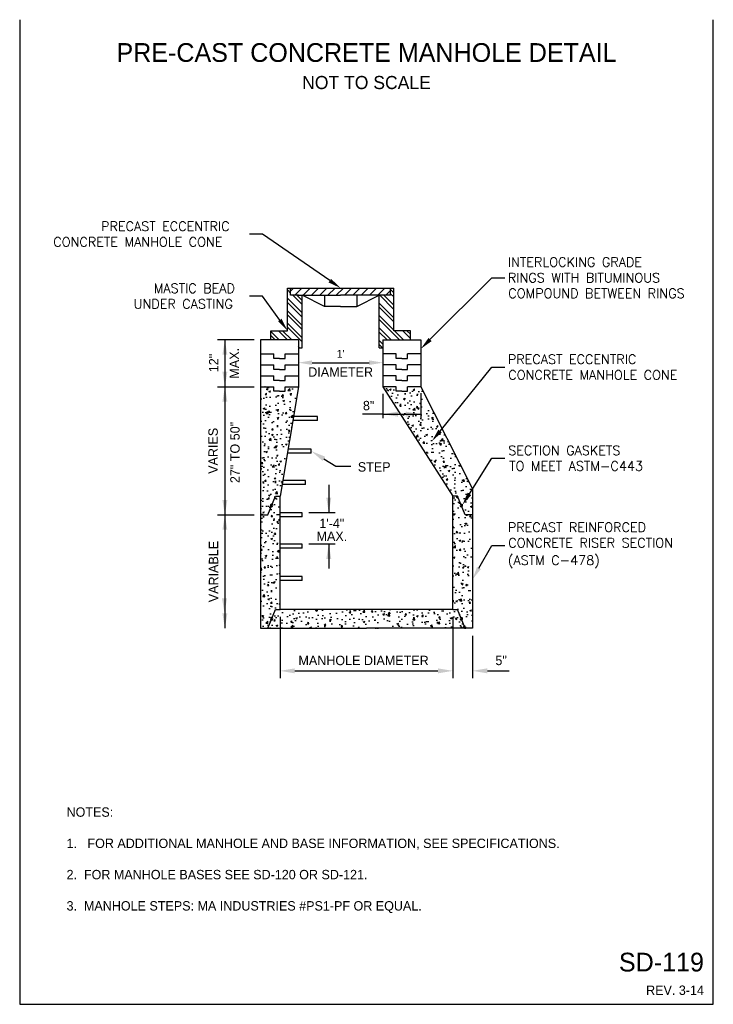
# Paper-space layout 'UM_01' of a CAD drawing. Header units: feet. Extents: x -2.3 to 50.9, y -37.3 to 22.
# Tile 8 of 26: x 36.4 to 43.4, y -37 to -27.1. Entities that reach past the tile are written whole.
import ezdxf
from ezdxf.enums import TextEntityAlignment as Align

# ---------------------------------------------------------------- set-up
doc = ezdxf.new("R2010")
doc.units = ezdxf.units.FT
doc.header["$MEASUREMENT"] = 0
for name, color, linetype in [('BD_P_Steps', 97, 'Continuous'), ('PS_P_Object', 92, 'Continuous'), ('SH_Hatch', 14, 'Continuous'), ('SH_TextH', 4, 'Continuous'), ('SH_TextM', 7, 'Continuous')]:
    doc.layers.add(name, color=color, linetype=linetype)
doc.layers.add('SH_Half', color=8, linetype='Continuous', plot=False)
doc.styles.add('DwgStamp', font='romans.shx')
doc.styles.add('SD Small (0.10)', font='font30.shx', dxfattribs={"height": 0.1})
doc.styles.add('SD-TEXT-0.08', font='font30.shx', dxfattribs={"height": 0.08})
doc.styles.add('Straight Normal (0.14) Font 30', font='font30', dxfattribs={"height": 0.14})
doc.styles.add('Straight Title (0.20) Font 30', font='font30', dxfattribs={"height": 0.2})
doc.dimstyles.new('Dec Straight 0', dxfattribs={"dimtxt": 0.14, "dimasz": 0.1399999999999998, "dimexe": 0.0699999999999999, "dimexo": 0.0699999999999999, "dimgap": 0.04999999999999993, "dimtad": 1, "dimdec": 0, "dimzin": 0, "dimdsep": 46, "dimtxsty": 'Straight Normal (0.14) Font 30', "dimcen": 0.06999999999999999, "dimclrd": 9, "dimclre": 9, "dimclrt": 256, "dimaunit": 1, "dimadec": 4, "dimazin": 0, "dimtfac": 1, "dimtdec": 0, "dimtofl": 0, "dimtmove": 0, "dimatfit": 3, "dimfxl": 1, "dimtolj": 1, "dimtzin": 0, "dimlwd": 25, "dimlwe": 25, "dimarcsym": 0})
pattern_1 = [(135, (35.83671089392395, -37.27424030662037), (-0.06297669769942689, -0.06297669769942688), []), (135, (35.83671089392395, -37.23225584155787), (-0.06297669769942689, -0.06297669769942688), [])]
pattern_2 = [(49.99999999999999, (35.83671089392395, -37.27424030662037), (0.170349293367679, -0.01490363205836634), [0.0178125, -0.1959375]), (355, (35.83671089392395, -37.27424030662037), (-0.0329534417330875, 0.1786456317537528), [0.01425, -0.15675]), (100.45144446, (35.85090666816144, -37.27548227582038), (0.1373958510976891, 0.1637419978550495), [0.01513829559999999, -0.1665212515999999]), (46.18420000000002, (35.83671089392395, -37.22674030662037), (0.2534698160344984, -0.03931082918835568), [0.02671874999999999, -0.2939062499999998]), (96.63563549, (35.85783337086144, -37.23001621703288), (0.2219822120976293, 0.2313531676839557), [0.022707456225, -0.249782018]), (351.1841639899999, (35.83671089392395, -37.22674030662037), (0.2219822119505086, 0.2313531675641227), [0.02137500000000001, -0.2351250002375]), (21, (35.86046089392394, -37.23861530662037), (0.1417654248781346, -0.09562198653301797), [0.0178125, -0.1959375]), (326.0000000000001, (35.86046089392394, -37.23861530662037), (0.05778739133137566, 0.1722231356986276), [0.01425, -0.15675]), (71.45144474, (35.87227467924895, -37.24658380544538), (0.1995528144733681, 0.07660114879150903), [0.015138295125, -0.1665212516]), (37.50000000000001, (35.83671089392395, -37.27424030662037), (0.002887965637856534, 0.07906229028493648), [0, -0.15485, 0, -0.159125, 0, -0.15734375]), (7.499999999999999, (35.83671089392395, -37.27424030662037), (0.06247901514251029, 0.09367278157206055), [0, -0.090725, 0, -0.1512875, 0, -0.05996874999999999]), (327.5, (35.78374839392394, -37.27424030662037), (0.1267828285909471, -0.005356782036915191), [0, -0.059375, 0, -0.18525, 0, -0.2458125]), (317.5, (35.75999839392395, -37.27424030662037), (0.1385067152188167, 0.02377493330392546), [0, -0.07718749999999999, 0, -0.123025, 0, -0.1745625])]

# ---------------------------------------------------------------- blocks, each defined once
blk = doc.blocks.new('*D87')
at = {"layer": 'Defpoints', "color": 0, "transparency": 16777216}
for p in [(39.17916013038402, -30.53054605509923), (40.03645026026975, -30.53054605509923), (40.03645026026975, -30.53640205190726)]:
    blk.add_point(p, dxfattribs=at)
at = {"layer": 'SH_TextM', "color": 9, "lineweight": 25, "transparency": 16777216}
for p, q in [((39.17916013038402, -30.59304605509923), (39.17916013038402, -30.60640205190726)), ((39.31916013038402, -30.53640205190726), (39.89645026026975, -30.53640205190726)), ((40.03645026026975, -30.59304605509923), (40.03645026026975, -30.60640205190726))]:
    blk.add_line(p, q, dxfattribs=at)
at = {"layer": 'SH_TextM', "color": 9, "transparency": 16777216}
for points in [[(39.31916013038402, -30.51306871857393), (39.31916013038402, -30.55973538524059), (39.17916013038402, -30.53640205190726)], [(39.89645026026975, -30.51306871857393), (39.89645026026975, -30.55973538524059), (40.03645026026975, -30.53640205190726)]]:
    blk.add_solid(points, dxfattribs=at)
at = {"layer": 'SH_TextM', "transparency": 16777216, "insert": (39.60780519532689, -30.44640205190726), "char_height": 0.08, "attachment_point": 5, "style": 'SD-TEXT-0.08'}
blk.add_mtext("\\A1;1'", dxfattribs=at)

psp = doc.layouts.new('UM_01')

# ---------------------------------------------------------------- hatches: boundary and pattern name
at = {"layer": 'SH_Hatch'}
h = psp.add_hatch(dxfattribs=at)
h.set_pattern_fill('ANSI32', color=256, scale=0.25, angle=90)
h.set_pattern_definition(pattern_1)
h.paths.add_polyline_path([(39.21694521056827, -29.85315310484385), (39.21679938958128, -29.85307924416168), (39.17916013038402, -29.85307924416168), (39.10080981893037, -29.85307924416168), (39.10080981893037, -29.78101896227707), (39.06838900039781, -29.78101896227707), (39.06838900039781, -30.21241340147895), (38.9002060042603, -30.21241340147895), (38.9002060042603, -30.30456691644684), (38.90090869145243, -30.305269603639), (39.06838900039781, -30.305269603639), (39.17916013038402, -30.305269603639), (39.17916013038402, -30.38485468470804), (39.21694521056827, -30.38485468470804)])
h = psp.add_hatch(dxfattribs=at)
h.set_pattern_fill('ANSI31', color=256, scale=0.5)
h.set_pattern_definition([(45, (35.83671089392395, -37.27424030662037), (-0.04198446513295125, 0.04198446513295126), [])])
h.paths.add_polyline_path([(40.11480057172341, -29.78101896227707), (39.10080981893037, -29.78101896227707), (39.10080981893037, -29.85307924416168), (39.17916013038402, -29.85307924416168), (39.6078051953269, -29.85307924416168), (40.11480057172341, -29.85307924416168)])
h = psp.add_hatch(dxfattribs=at)
h.set_pattern_fill('ANSI32', color=256, scale=0.25, angle=90)
h.set_pattern_definition(pattern_1)
h.paths.add_polyline_path([(40.14722139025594, -30.01751210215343), (40.14722139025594, -29.78101896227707), (40.11480057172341, -29.78101896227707), (40.11480057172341, -29.85307924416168), (39.99881100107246, -29.85307924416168), (39.99866518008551, -29.85315310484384), (39.99866518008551, -30.38485468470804), (40.03645026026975, -30.38485468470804), (40.03645026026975, -30.305269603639), (40.14722139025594, -30.305269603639), (40.31540438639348, -30.305269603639), (40.31540438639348, -30.21241340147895), (40.14722139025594, -30.21241340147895)])
h = psp.add_hatch(dxfattribs=at)
h.set_pattern_fill('AR-CONC', color=256, scale=0.025)
h.set_pattern_definition(pattern_2)
edge = h.paths.add_edge_path()
edge.add_line((39.17916013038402, -30.780269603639), (39.04516890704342, -30.780269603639))
edge.add_line((39.04516890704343, -30.780269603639), (39.04516890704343, -30.82669770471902))
edge.add_line((39.04516890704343, -30.82669770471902), (38.98767467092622, -30.82669770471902))
edge.add_line((38.98767467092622, -30.82669770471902), (38.93018043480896, -30.82669770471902))
edge.add_line((38.93018043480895, -30.82669770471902), (38.93018043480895, -30.780269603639))
edge.add_line((38.93018043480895, -30.780269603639), (38.79618921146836, -30.780269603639))
edge.add_line((38.79618921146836, -30.780269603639), (38.79618921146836, -31.81395082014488))
edge.add_line((38.79618921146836, -31.81395082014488), (38.79618921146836, -32.07867821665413))
edge.add_line((38.79618921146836, -32.07867821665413), (38.86846061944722, -32.07867821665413))
edge.add_line((38.86846061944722, -32.07867821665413), (38.90331070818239, -31.9948601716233))
edge.add_ellipse((38.90797349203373, -31.98364569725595), major_axis=(0.008587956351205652, 0.008587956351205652), ratio=0.9999999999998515, start_angle=134.9999999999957, end_angle=202.4233064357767, ccw=False)
edge.add_ellipse((38.90797349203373, -31.98364569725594), major_axis=(-0.008587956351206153, 0.008587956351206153), ratio=0.9999999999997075, start_angle=-67.57669356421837, end_angle=45.00000000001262, ccw=False)
edge.add_line((38.91263627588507, -31.97243122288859), (38.94748636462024, -31.88861317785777))
edge.add_line((38.94748636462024, -31.88861317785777), (38.99409129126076, -31.88861317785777))
edge.add_line((38.99409129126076, -31.88861317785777), (39.17916013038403, -30.780269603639))
h = psp.add_hatch(dxfattribs=at)
h.set_pattern_fill('AR-CONC', color=256, scale=0.025)
h.set_pattern_definition(pattern_2)
edge = h.paths.add_edge_path()
edge.add_line((40.41942117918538, -30.780269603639), (40.28542995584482, -30.780269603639))
edge.add_line((40.28542995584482, -30.780269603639), (40.28542995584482, -30.82669770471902))
edge.add_line((40.28542995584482, -30.82669770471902), (40.22793571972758, -30.82669770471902))
edge.add_line((40.22793571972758, -30.82669770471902), (40.17044148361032, -30.82669770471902))
edge.add_line((40.17044148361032, -30.82669770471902), (40.17044148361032, -30.780269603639))
edge.add_line((40.17044148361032, -30.780269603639), (40.03645026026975, -30.780269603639))
edge.add_line((40.03645026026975, -30.780269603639), (40.74565566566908, -31.88861317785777))
edge.add_line((40.74565566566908, -31.88861317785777), (40.7922605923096, -31.88861317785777))
edge.add_line((40.7922605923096, -31.88861317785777), (40.8271106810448, -31.97243122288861))
edge.add_ellipse((40.83177346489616, -31.98364569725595), major_axis=(0.008587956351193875, 0.008587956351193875), ratio=0.999999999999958, start_angle=314.9999999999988, end_angle=427.57669356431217, ccw=False)
edge.add_ellipse((40.83177346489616, -31.98364569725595), major_axis=(-0.00858795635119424, 0.00858795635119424), ratio=0.9999999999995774, start_angle=157.5766935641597, end_angle=225.0000000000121, ccw=False)
edge.add_line((40.83643624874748, -31.99486017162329), (40.87128633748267, -32.07867821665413))
edge.add_line((40.87128633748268, -32.07867821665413), (40.94355774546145, -32.07867821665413))
edge.add_line((40.94355774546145, -32.07867821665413), (40.94355774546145, -31.81395082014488))
edge.add_line((40.94355774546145, -31.81395082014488), (40.41942117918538, -30.780269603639))
h = psp.add_hatch(dxfattribs=at)
h.set_pattern_fill('AR-CONC', color=256, scale=0.025)
h.set_pattern_definition(pattern_2)
edge = h.paths.add_edge_path()
edge.add_line((38.99409129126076, -31.88861317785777), (38.94748636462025, -31.88861317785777))
edge.add_line((38.94748636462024, -31.88861317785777), (38.91263627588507, -31.97243122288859))
edge.add_ellipse((38.90797349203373, -31.98364569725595), major_axis=(0.008587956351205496, 0.008587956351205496), ratio=0.9999999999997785, start_angle=314.9999999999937, end_angle=382.42330643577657, ccw=False)
edge.add_ellipse((38.90797349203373, -31.98364569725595), major_axis=(-0.008587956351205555, 0.008587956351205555), ratio=0.9999999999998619, start_angle=112.4233064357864, end_angle=225.000000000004, ccw=False)
edge.add_line((38.90331070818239, -31.9948601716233), (38.86846061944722, -32.07867821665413))
edge.add_line((38.86846061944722, -32.07867821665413), (38.79618921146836, -32.07867821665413))
edge.add_line((38.79618921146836, -32.07867821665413), (38.79618921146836, -33.22652939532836))
edge.add_line((38.79618921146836, -33.22652939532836), (38.86846061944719, -33.22652939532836))
edge.add_line((38.86846061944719, -33.22652939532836), (38.90331070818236, -33.14271135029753))
edge.add_ellipse((38.9079734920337, -33.13149687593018), major_axis=(0.008587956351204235, 0.008587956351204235), ratio=0.9999999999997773, start_angle=134.9999999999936, end_angle=202.4233064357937, ccw=False)
edge.add_ellipse((38.9079734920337, -33.13149687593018), major_axis=(0.008587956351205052, 0.008587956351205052), ratio=0.9999999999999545, start_angle=22.423306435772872, end_angle=134.9999999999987, ccw=False)
edge.add_line((38.91263627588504, -33.12028240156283), (38.9474863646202, -33.03646435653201))
edge.add_line((38.9474863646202, -33.03646435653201), (38.99409129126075, -33.03646435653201))
edge.add_line((38.99409129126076, -33.03646435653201), (38.99409129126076, -31.88861317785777))
h = psp.add_hatch(dxfattribs=at)
h.set_pattern_fill('AR-CONC', color=256, scale=0.025)
h.set_pattern_definition(pattern_2)
edge = h.paths.add_edge_path()
edge.add_line((40.94355774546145, -32.07867821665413), (40.87128633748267, -32.07867821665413))
edge.add_line((40.87128633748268, -32.07867821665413), (40.83643624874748, -31.99486017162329))
edge.add_ellipse((40.83177346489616, -31.98364569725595), major_axis=(-0.00858795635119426, 0.00858795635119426), ratio=0.9999999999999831, start_angle=45.00000000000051, end_angle=157.5766935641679, ccw=False)
edge.add_ellipse((40.83177346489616, -31.98364569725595), major_axis=(0.008587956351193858, 0.008587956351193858), ratio=0.9999999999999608, start_angle=67.57669356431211, end_angle=134.9999999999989, ccw=False)
edge.add_line((40.8271106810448, -31.97243122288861), (40.7922605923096, -31.88861317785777))
edge.add_line((40.7922605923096, -31.88861317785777), (40.74565566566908, -31.88861317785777))
edge.add_line((40.74565566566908, -31.88861317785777), (40.74565566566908, -33.03616363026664))
edge.add_line((40.74565566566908, -33.03616363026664), (40.7922605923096, -33.03646435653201))
edge.add_line((40.7922605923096, -33.03646435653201), (40.8271106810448, -33.12028240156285))
edge.add_ellipse((40.83177346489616, -33.13149687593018), major_axis=(0.008587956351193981, 0.008587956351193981), ratio=0.999999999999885, start_angle=314.9999999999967, end_angle=427.5766935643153, ccw=False)
edge.add_ellipse((40.83177346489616, -33.13149687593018), major_axis=(-0.008587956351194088, 0.008587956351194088), ratio=0.9999999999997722, start_angle=157.5766935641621, end_angle=225.0000000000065, ccw=False)
edge.add_line((40.83643624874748, -33.14271135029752), (40.87128633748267, -33.22652939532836))
edge.add_line((40.87128633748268, -33.22652939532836), (40.94355774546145, -33.22652939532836))
edge.add_line((40.94355774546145, -33.22652939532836), (40.94355774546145, -32.07867821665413))
h = psp.add_hatch(dxfattribs=at)
h.set_pattern_fill('AR-CONC', color=256, scale=0.025)
h.set_pattern_definition(pattern_2)
edge = h.paths.add_edge_path()
edge.add_ellipse((40.83177346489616, -33.13149687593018), major_axis=(-0.008587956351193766, 0.008587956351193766), ratio=0.9999999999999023, start_angle=45.000000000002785, end_angle=157.5766935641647, ccw=False)
edge.add_ellipse((40.83177346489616, -33.13149687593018), major_axis=(-0.008587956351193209, 0.008587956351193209), ratio=0.9999999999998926, start_angle=-22.423306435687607, end_angle=45.000000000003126, ccw=False)
edge.add_line((40.8271106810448, -33.12028240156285), (40.7922605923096, -33.03646435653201))
edge.add_line((40.7922605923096, -33.03646435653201), (40.74565566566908, -33.03616363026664))
edge.add_line((40.74565566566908, -33.03616363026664), (40.74565566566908, -33.03646435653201))
edge.add_line((40.74565566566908, -33.03646435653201), (38.99409129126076, -33.03646435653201))
edge.add_line((38.99409129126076, -33.03646435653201), (38.94748636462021, -33.03646435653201))
edge.add_line((38.9474863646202, -33.03646435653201), (38.91263627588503, -33.12028240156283))
edge.add_ellipse((38.9079734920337, -33.13149687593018), major_axis=(-0.008587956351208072, 0.008587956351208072), ratio=0.9999999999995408, start_angle=225.0000000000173, end_angle=292.4233064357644, ccw=False)
edge.add_ellipse((38.9079734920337, -33.13149687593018), major_axis=(0.008587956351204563, 0.008587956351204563), ratio=0.9999999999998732, start_angle=202.4233064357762, end_angle=314.99999999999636, ccw=False)
edge.add_line((38.90331070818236, -33.14271135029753), (38.86846061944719, -33.22652939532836))
edge.add_line((38.86846061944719, -33.22652939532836), (39.86987347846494, -33.22652939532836))
edge.add_line((39.86987347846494, -33.22652939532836), (40.87128633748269, -33.22652939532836))
edge.add_line((40.87128633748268, -33.22652939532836), (40.83643624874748, -33.14271135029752))

# ---------------------------------------------------------------- linework, layer by layer
at = {"layer": 'BD_P_Steps'}
for p, q in [((39.37195339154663, -31.08261510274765), (39.12867512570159, -31.08261510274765)), ((39.37195339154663, -31.12302449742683), (39.37195339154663, -31.08261510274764)), ((39.37195339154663, -31.12302449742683), (39.12192765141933, -31.12302449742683)), ((39.30961648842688, -31.41148081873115), (39.07376183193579, -31.41148081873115)), ((39.30961648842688, -31.45189021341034), (39.30961648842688, -31.41148081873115)), ((39.30961648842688, -31.45189021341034), (39.06701435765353, -31.45189021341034)), ((39.25003257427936, -31.76914890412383), (39.01403918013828, -31.76914890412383)), ((39.25003257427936, -31.72873950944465), (39.02078665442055, -31.72873950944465)), ((39.25003257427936, -31.76914890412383), (39.25003257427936, -31.72873950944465)), ((39.21917545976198, -32.05663797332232), (38.99409129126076, -32.05663797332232)), ((39.21917545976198, -32.0970473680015), (38.99409129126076, -32.0970473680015)), ((39.21917545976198, -32.0970473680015), (39.21917545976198, -32.05663797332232)), ((39.21917545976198, -32.37389666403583), (38.99409129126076, -32.37389666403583)), ((39.21917545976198, -32.41430605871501), (38.99409129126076, -32.41430605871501)), ((39.21917545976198, -32.41430605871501), (39.21917545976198, -32.37389666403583)), ((39.21917545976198, -32.70372963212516), (38.99409129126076, -32.70372963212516)), ((39.21917545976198, -32.74413902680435), (39.21917545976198, -32.70372963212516)), ((39.21917545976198, -32.74413902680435), (38.99409129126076, -32.74413902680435))]:
    psp.add_line(p, q, dxfattribs=at)
at = {"layer": 'PS_P_Object'}
for p, q in [((39.06838900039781, -30.21241340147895), (39.06838900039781, -29.78101896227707)), ((39.06838900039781, -29.78101896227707), (39.10080981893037, -29.78101896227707)), ((39.10080981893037, -29.78101896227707), (40.11480057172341, -29.78101896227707)), ((39.10080981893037, -29.85307924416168), (39.10080981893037, -29.78101896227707)), ((40.11480057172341, -29.85307924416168), (40.11480057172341, -29.78101896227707)), ((40.11480057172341, -29.78101896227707), (40.14722139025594, -29.78101896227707)), ((40.14722139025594, -30.01751210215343), (40.14722139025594, -29.78101896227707)), ((39.17916013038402, -29.85307924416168), (39.10080981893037, -29.85307924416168)), ((39.17916013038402, -29.85307924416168), (39.6078051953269, -29.85307924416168)), ((39.44496799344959, -29.96865032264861), (39.21679938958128, -29.85307924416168)), ((39.21694521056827, -30.38485468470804), (39.21694521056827, -29.85307924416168)), ((39.44496799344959, -29.85307924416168), (39.44496799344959, -29.96865032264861)), ((40.11480057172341, -29.85307924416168), (39.6078051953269, -29.85307924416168)), ((39.77064239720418, -29.96865032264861), (39.99881100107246, -29.85307924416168)), ((39.77064239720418, -29.85307924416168), (39.77064239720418, -29.96865032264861)), ((39.99866518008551, -30.38485468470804), (39.99866518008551, -29.85307924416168)), ((39.6078051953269, -29.96865032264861), (39.44496799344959, -29.96865032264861)), ((39.6078051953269, -29.96865032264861), (39.77064239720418, -29.96865032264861)), ((40.14722139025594, -30.21241340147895), (40.14722139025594, -30.01751210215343)), ((38.9002060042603, -30.21241340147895), (39.06838900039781, -30.21241340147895)), ((38.9002060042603, -30.305269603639), (38.9002060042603, -30.21241340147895)), ((40.31540438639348, -30.21241340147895), (40.14722139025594, -30.21241340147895)), ((40.31540438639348, -30.305269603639), (40.31540438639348, -30.21241340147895)), ((38.79618921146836, -30.305269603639), (38.79618921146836, -30.780269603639)), ((39.06838900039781, -30.305269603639), (38.79618921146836, -30.305269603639)), ((38.90090869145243, -30.305269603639), (38.9002060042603, -30.30456691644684)), ((39.17916013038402, -30.305269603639), (39.06838900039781, -30.305269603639)), ((39.17916013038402, -30.305269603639), (39.17916013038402, -30.78026960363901)), ((40.03645026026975, -30.305269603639), (40.03645026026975, -30.78026960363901)), ((40.03645026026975, -30.305269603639), (40.14722139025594, -30.305269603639)), ((40.14722139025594, -30.305269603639), (40.41942117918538, -30.305269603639)), ((40.41942117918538, -30.305269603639), (40.41942117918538, -30.78026960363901)), ((39.17916013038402, -30.38485468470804), (39.21694521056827, -30.38485468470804)), ((39.99866518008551, -30.38485468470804), (40.03645026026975, -30.38485468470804)), ((38.79618921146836, -30.78026960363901), (38.79618921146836, -31.81395082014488)), ((39.17916013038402, -30.78026960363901), (38.99409129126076, -31.88861317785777)), ((40.03645026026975, -30.78026960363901), (40.74565566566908, -31.88861317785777)), ((40.41942117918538, -30.78026960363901), (40.94355774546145, -31.81395082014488)), ((38.79618921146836, -31.81395082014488), (38.79618921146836, -33.22652939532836)), ((40.94355774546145, -31.81395082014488), (40.94355774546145, -33.22652939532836)), ((38.99409129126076, -33.03646435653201), (38.99409129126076, -31.88861317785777)), ((40.74565566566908, -33.03646435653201), (40.74565566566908, -31.88861317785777)), ((40.74565566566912, -33.03646435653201), (38.99409129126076, -33.03646435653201)), ((38.86846061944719, -33.22652939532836), (39.86987347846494, -33.22652939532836)), ((40.87128633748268, -33.22652939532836), (39.86987347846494, -33.22652939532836))]:
    psp.add_line(p, q, dxfattribs=at)
at = {"layer": 'PS_P_Object', "color": 1}
for p, q in [((38.79618921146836, -30.447674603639), (38.93018043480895, -30.447674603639)), ((38.93018043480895, -30.49410270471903), (38.93018043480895, -30.447674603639)), ((38.98767467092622, -30.49410270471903), (38.93018043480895, -30.49410270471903)), ((38.98767467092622, -30.49410270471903), (39.04516890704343, -30.49410270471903)), ((39.04516890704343, -30.49410270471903), (39.04516890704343, -30.447674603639)), ((39.04516890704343, -30.447674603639), (39.17916013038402, -30.447674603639)), ((40.17044148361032, -30.447674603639), (40.03645026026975, -30.447674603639)), ((40.17044148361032, -30.49410270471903), (40.17044148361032, -30.447674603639)), ((40.22793571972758, -30.49410270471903), (40.17044148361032, -30.49410270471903)), ((40.22793571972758, -30.49410270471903), (40.28542995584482, -30.49410270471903)), ((40.28542995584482, -30.49410270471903), (40.28542995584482, -30.447674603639)), ((40.41942117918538, -30.447674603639), (40.28542995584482, -30.447674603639)), ((38.79618921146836, -30.558539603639), (38.93018043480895, -30.558539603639)), ((38.93018043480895, -30.60496770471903), (38.93018043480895, -30.558539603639)), ((38.98767467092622, -30.60496770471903), (38.93018043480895, -30.60496770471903)), ((38.98767467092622, -30.60496770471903), (39.04516890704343, -30.60496770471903)), ((39.04516890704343, -30.60496770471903), (39.04516890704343, -30.558539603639)), ((39.04516890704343, -30.558539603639), (39.17916013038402, -30.558539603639)), ((40.17044148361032, -30.558539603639), (40.03645026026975, -30.558539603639)), ((40.17044148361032, -30.60496770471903), (40.17044148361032, -30.558539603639)), ((40.22793571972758, -30.60496770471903), (40.17044148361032, -30.60496770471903)), ((40.22793571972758, -30.60496770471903), (40.28542995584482, -30.60496770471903)), ((40.28542995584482, -30.60496770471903), (40.28542995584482, -30.558539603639)), ((40.41942117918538, -30.558539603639), (40.28542995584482, -30.558539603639)), ((38.79618921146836, -30.669404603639), (38.93018043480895, -30.669404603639)), ((38.93018043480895, -30.71583270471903), (38.93018043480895, -30.669404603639)), ((38.98767467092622, -30.71583270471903), (38.93018043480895, -30.71583270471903)), ((38.98767467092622, -30.71583270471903), (39.04516890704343, -30.71583270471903)), ((39.04516890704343, -30.71583270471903), (39.04516890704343, -30.669404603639)), ((39.04516890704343, -30.669404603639), (39.17916013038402, -30.669404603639)), ((40.17044148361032, -30.669404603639), (40.03645026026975, -30.669404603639)), ((40.17044148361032, -30.71583270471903), (40.17044148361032, -30.669404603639)), ((40.22793571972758, -30.71583270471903), (40.17044148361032, -30.71583270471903)), ((40.22793571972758, -30.71583270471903), (40.28542995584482, -30.71583270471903)), ((40.28542995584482, -30.71583270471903), (40.28542995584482, -30.669404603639)), ((40.41942117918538, -30.669404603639), (40.28542995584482, -30.669404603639)), ((38.79618921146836, -30.780269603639), (38.93018043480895, -30.780269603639)), ((38.93018043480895, -30.82669770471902), (38.93018043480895, -30.780269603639)), ((39.04516890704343, -30.82669770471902), (39.04516890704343, -30.780269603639)), ((39.04516890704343, -30.780269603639), (39.17916013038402, -30.780269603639)), ((40.17044148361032, -30.780269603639), (40.03645026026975, -30.780269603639)), ((40.17044148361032, -30.82669770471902), (40.17044148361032, -30.780269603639)), ((40.28542995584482, -30.82669770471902), (40.28542995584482, -30.780269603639)), ((40.41942117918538, -30.780269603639), (40.28542995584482, -30.780269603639)), ((38.98767467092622, -30.82669770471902), (38.93018043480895, -30.82669770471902)), ((38.98767467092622, -30.82669770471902), (39.04516890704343, -30.82669770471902)), ((40.22793571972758, -30.82669770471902), (40.17044148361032, -30.82669770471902)), ((40.22793571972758, -30.82669770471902), (40.28542995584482, -30.82669770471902)), ((38.86846061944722, -32.07867821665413), (38.94748636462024, -31.88861317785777)), ((38.94748636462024, -31.88861317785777), (38.99409129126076, -31.88861317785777)), ((40.7922605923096, -31.88861317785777), (40.74565566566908, -31.88861317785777)), ((40.87128633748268, -32.07867821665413), (40.7922605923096, -31.88861317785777)), ((38.79618921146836, -32.07867821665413), (38.86846061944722, -32.07867821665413)), ((40.94355774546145, -32.07867821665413), (40.87128633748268, -32.07867821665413)), ((38.86846061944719, -33.22652939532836), (38.9474863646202, -33.03646435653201)), ((38.9474863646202, -33.03646435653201), (38.99409129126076, -33.03646435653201)), ((40.74565566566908, -33.03616363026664), (40.7922605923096, -33.03646435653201)), ((40.87128633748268, -33.22652939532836), (40.7922605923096, -33.03646435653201)), ((38.79618921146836, -33.22652939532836), (38.86846061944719, -33.22652939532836)), ((40.94355774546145, -33.22652939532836), (40.87128633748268, -33.22652939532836))]:
    psp.add_line(p, q, dxfattribs=at)
for centre, major_axis, ratio, start_param, end_param in [((38.90797349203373, -31.98364569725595), (0.00858795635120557, 0.00858795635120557), 0.9999999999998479, 5.497787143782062, 8.639379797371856), ((38.90797349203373, -31.98364569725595), (0.008587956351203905, 0.008587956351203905), 0.9999999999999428, 2.356194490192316, 5.49778714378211), ((40.83177346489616, -31.98364569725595), (0.008587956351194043, 0.008587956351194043), 0.9999999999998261, 5.497787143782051, 8.639379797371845), ((40.83177346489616, -31.98364569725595), (0.008587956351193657, 0.008587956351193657), 0.9999999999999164, 2.356194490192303, 5.497787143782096), ((38.9079734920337, -33.13149687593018), (0.008587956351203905, 0.008587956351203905), 0.9999999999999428, 5.49778714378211, 8.639379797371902), ((38.9079734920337, -33.13149687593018), (0.00858795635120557, 0.00858795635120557), 0.9999999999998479, 2.356194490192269, 5.497787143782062), ((40.83177346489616, -33.13149687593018), (0.008587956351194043, 0.008587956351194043), 0.9999999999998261, 5.497787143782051, 8.639379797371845), ((40.83177346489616, -33.13149687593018), (0.008587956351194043, 0.008587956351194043), 0.9999999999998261, 2.356194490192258, 5.497787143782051)]:
    psp.add_ellipse(centre, major_axis=major_axis, ratio=ratio, start_param=start_param, end_param=end_param, dxfattribs=at)
at = {"layer": 'SH_Half'}
for p, q in [((36.35487347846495, -27.06169394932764), (36.35487347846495, -37.03669394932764)), ((43.38487347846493, -37.03669394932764), (43.38487347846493, -27.06169394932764)), ((36.35487347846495, -37.03669394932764), (43.38487347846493, -37.03669394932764))]:
    psp.add_line(p, q, dxfattribs=at)
at = {"layer": 'SH_TextM'}
for p, q in [((38.81690744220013, -29.23394824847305), (38.68390744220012, -29.23394824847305)), ((39.49842297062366, -29.70535834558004), (38.81690744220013, -29.23394824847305)), ((40.51344343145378, -30.30260678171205), (41.14002914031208, -29.67571522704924)), ((41.14002914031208, -29.67571522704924), (41.27302914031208, -29.67571522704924)), ((38.81690744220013, -29.86222994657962), (38.68390744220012, -29.86222994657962)), ((38.99080869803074, -30.1043842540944), (38.81690744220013, -29.86222994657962)), ((38.72968921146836, -30.30526960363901), (38.35906778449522, -30.30526960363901)), ((38.43463794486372, -30.305269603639), (38.43463794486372, -30.78026960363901)), ((40.615747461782, -31.22894284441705), (41.14002914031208, -30.58147122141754)), ((41.14002914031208, -30.58147122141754), (41.27302914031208, -30.58147122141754)), ((38.35906778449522, -30.78026960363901), (38.72968921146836, -30.78026960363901)), ((38.43463794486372, -30.78026960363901), (38.43463794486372, -32.07867821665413)), ((40.03645026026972, -30.85365850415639), (40.03645026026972, -31.09870957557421)), ((40.41942117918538, -30.84676960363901), (40.41942117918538, -31.09870957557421)), ((40.03645026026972, -31.05775522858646), (39.83002832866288, -31.05775522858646)), ((40.03645026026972, -31.05775522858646), (40.41942117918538, -31.05775522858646)), ((39.43857052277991, -31.5105160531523), (39.55859478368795, -31.58388775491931)), ((40.91242745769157, -31.86605747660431), (41.14002914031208, -31.50409610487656)), ((41.14002914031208, -31.50409610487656), (41.27302914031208, -31.50409610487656)), ((39.55859478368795, -31.58388775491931), (39.71252614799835, -31.58388775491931)), ((39.48744445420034, -31.77280150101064), (39.48744445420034, -32.05663797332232)), ((38.35906778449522, -32.07867821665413), (38.72968921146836, -32.07867821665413)), ((38.43463794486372, -32.07867821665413), (38.43463794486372, -33.22652939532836)), ((39.55394445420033, -32.05663797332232), (39.28567545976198, -32.05663797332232)), ((39.55394445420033, -32.37389666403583), (39.28567545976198, -32.37389666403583)), ((39.48744445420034, -32.37389666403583), (39.48744445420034, -32.62196995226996)), ((41.00927251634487, -32.61702834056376), (41.14002914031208, -32.38695004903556)), ((41.14002914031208, -32.38695004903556), (41.27302914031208, -32.38695004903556)), ((38.99409129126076, -33.11203451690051), (38.99409129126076, -33.73423032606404)), ((40.74565566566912, -33.11203451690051), (40.74565566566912, -33.73423032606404)), ((40.94355774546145, -33.30209955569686), (40.94355774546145, -33.73392904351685)), ((39.14272561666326, -33.65866016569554), (40.5945153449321, -33.65866016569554)), ((41.0946980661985, -33.65835888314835), (41.3144614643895, -33.65835888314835))]:
    psp.add_line(p, q, dxfattribs=at)
for points in [[(39.51103307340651, -29.68712797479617), (39.60780519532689, -29.78101896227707), (39.48581286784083, -29.72358871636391)], [(39.00881355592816, -30.09145420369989), (39.06838900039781, -30.21241340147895), (38.97280384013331, -30.11731430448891)], [(40.52912145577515, -30.31827715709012), (40.41942117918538, -30.3966749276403), (40.49776540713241, -30.28693640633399)], [(38.4598279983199, -30.62912928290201), (38.40944789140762, -30.62912928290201), (38.43463794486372, -30.78026960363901)], [(40.18759058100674, -31.08294528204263), (40.18759058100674, -31.03256517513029), (40.03645026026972, -31.05775522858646)], [(40.63297459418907, -31.24289228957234), (40.53205079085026, -31.33230563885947), (40.59852032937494, -31.21499339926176)], [(39.51263450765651, -31.90549765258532), (39.46225440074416, -31.90549765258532), (39.48744445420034, -32.05663797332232)], [(40.93119262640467, -31.87785703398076), (40.84163011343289, -31.97864848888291), (40.89366228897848, -31.85425791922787)], [(38.4598279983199, -31.92753789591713), (38.40944789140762, -31.92753789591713), (38.43463794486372, -32.07867821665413)], [(41.02854437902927, -32.62798080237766), (40.94355774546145, -32.73265951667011), (40.99000065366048, -32.60607587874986)], [(38.45594548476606, -32.92424875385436), (38.40556537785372, -32.92424875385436), (38.43075543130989, -33.07538907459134)], [(38.4598279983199, -33.07538907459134), (38.40944789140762, -33.07538907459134), (38.43463794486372, -33.22652939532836)], [(39.14272561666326, -33.6838502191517), (39.14272561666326, -33.63347011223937), (38.99158529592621, -33.65866016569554)], [(41.0946980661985, -33.68354893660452), (41.0946980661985, -33.63316882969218), (40.94355774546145, -33.65835888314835)]]:
    psp.add_solid(points, dxfattribs=at)
at = {"layer": 'SH_TextM', "extrusion": (0, 0, -1)}
for points in [[(-38.40944789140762, -30.456409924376), (-38.4598279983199, -30.456409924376), (-38.43463794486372, -30.305269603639)], [(-38.40944789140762, -30.931409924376), (-38.4598279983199, -30.931409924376), (-38.43463794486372, -30.78026960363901)], [(-40.26828085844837, -31.03256517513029), (-40.26828085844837, -31.08294528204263), (-40.41942117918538, -31.05775522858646)], [(-39.42543209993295, -31.53200839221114), (-39.45170894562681, -31.48902371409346), (-39.30961648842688, -31.43168551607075)], [(-38.40944789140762, -32.22981853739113), (-38.4598279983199, -32.22981853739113), (-38.43463794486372, -32.07867821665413)], [(-39.46225440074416, -32.52503698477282), (-39.51263450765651, -32.52503698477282), (-39.48744445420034, -32.37389666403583)], [(-40.5945153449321, -33.63347011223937), (-40.5945153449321, -33.6838502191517), (-40.74565566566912, -33.65866016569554)]]:
    psp.add_solid(points, dxfattribs=at)

# ---------------------------------------------------------------- texts
at = {"layer": 'SH_TextH', "style": 'Straight Title (0.20) Font 30'}
psp.add_text('PRE-CAST CONCRETE MANHOLE DETAIL', height=0.1900000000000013, dxfattribs=at).set_placement((39.86987347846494, -27.29919394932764), align=Align.TOP_CENTER)
psp.add_text('SD-119', height=0.1900000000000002, dxfattribs=at).set_placement((43.28987347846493, -36.70419394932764), align=Align.RIGHT)
at = {"layer": 'SH_TextM'}
for s, height, style, p in [('NOT TO SCALE', 0.1330000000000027, 'Straight Normal (0.14) Font 30', (39.86987347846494, -27.63168843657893)), ('DIAMETER', 0.09499999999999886, 'SD Small (0.10)', (39.60780519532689, -30.58312127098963))]:
    psp.add_text(s, height=height, dxfattribs=dict(at, style=style)).set_placement(p, align=Align.TOP_CENTER)
for s, height, style, p in [('PRECAST ECCENTRIC', 0.09499999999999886, 'DwgStamp', (37.17974077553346, -29.20228158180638)), ('CONCRETE MANHOLE CONE', 0.09499999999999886, 'DwgStamp', (36.69569315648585, -29.36061491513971)), ('INTERLOCKING GRADE', 0.09499999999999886, 'DwgStamp', (41.30243390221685, -29.56488189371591)), ('RINGS WITH BITUMINOUS', 0.09499999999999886, 'DwgStamp', (41.30243390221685, -29.72321522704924)), ('MASTIC BEAD', 0.09499999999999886, 'DwgStamp', (37.71355029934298, -29.83056327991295)), ('COMPOUND BETWEEN RINGS', 0.09499999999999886, 'DwgStamp', (41.30695771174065, -29.88154856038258)), ('UNDER CASTING', 0.09499999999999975, 'DwgStamp', (37.50997887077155, -29.98889661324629)), ('PRECAST ECCENTRIC', 0.09499999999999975, 'DwgStamp', (41.30243390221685, -30.54980455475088)), ('CONCRETE MANHOLE CONE', 0.09499999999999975, 'DwgStamp', (41.30695771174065, -30.70813788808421)), ('8"', 0.09499999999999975, 'SD Small (0.10)', (39.83385213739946, -31.01861302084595)), ('SECTION GASKETS', 0.09499999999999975, 'DwgStamp', (41.30695771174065, -31.47242943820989)), ('TO MEET ASTM-C443', 0.09499999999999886, 'DwgStamp', (41.31600533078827, -31.63076277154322)), ('PRECAST REINFORCED', 0.09499999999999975, 'DwgStamp', (41.30243390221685, -32.25123576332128)), ('CONCRETE RISER SECTION', 0.09499999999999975, 'DwgStamp', (41.30695771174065, -32.40956909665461)), ('(ASTM C-478)', 0.09499999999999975, 'DwgStamp', (41.30243390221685, -32.58599766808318)), ('5"', 0.09500000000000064, 'SD Small (0.10)', (41.17615768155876, -33.60041385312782)), ('NOTES:', 0.0950000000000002, 'SD Small (0.10)', (36.82987347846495, -35.13669394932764)), ('1.   FOR ADDITIONAL MANHOLE AND BASE INFORMATION, SEE SPECIFICATIONS.', 0.0950000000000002, 'SD Small (0.10)', (36.82987347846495, -35.45336061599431)), ('2.  FOR MANHOLE BASES SEE SD-120 OR SD-121.', 0.09499999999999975, 'SD Small (0.10)', (36.82987347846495, -35.77002728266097)), ('3.  MANHOLE STEPS: MA INDUSTRIES #PS1-PF OR EQUAL.', 0.09499999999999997, 'SD Small (0.10)', (36.82987347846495, -36.08669394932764))]:
    psp.add_text(s, height=height, dxfattribs=dict(at, style=style)).set_placement(p)
at = {"layer": 'SH_TextM', "style": 'SD Small (0.10)'}
for s, height, p in [('MAX.', 0.09500000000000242, (38.57700599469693, -30.54276960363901)), ('12"', 0.09499999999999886, (38.36897662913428, -30.53988591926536)), ('VARIES', 0.09499999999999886, (38.36244977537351, -31.42947391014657)), ('27" TO 50"', 0.09499999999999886, (38.58412575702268, -31.44634919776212)), ('VARIABLE', 0.09500000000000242, (38.36680183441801, -32.65260380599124))]:
    psp.add_text(s, height=height, rotation=90, dxfattribs=at).set_placement(p, align=Align.CENTER)
for s, height, p in [('STEP', 0.09499999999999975, (40.11377551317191, -31.63977773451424)), ('REV. 3-14', 0.09499999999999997, (43.28987347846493, -36.94169394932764))]:
    psp.add_text(s, height=height, dxfattribs=at).set_placement(p, align=Align.RIGHT)
for s, height, p in [('1\'-4"', 0.09499999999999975, (39.51820745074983, -32.2119747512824)), ('MAX.', 0.09499999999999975, (39.5189435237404, -32.3426571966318)), ('MANHOLE DIAMETER', 0.09499999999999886, (39.84019839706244, -33.600715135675))]:
    psp.add_text(s, height=height, dxfattribs=at).set_placement(p, align=Align.CENTER)

# ---------------------------------------------------------------- dimensions: what is measured, and where the dimension line sits
at = {"layer": 'SH_TextM'}
dim = psp.add_linear_dim(base=(40.03645026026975, -30.53640205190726), p1=(39.17916013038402, -30.53054605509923), p2=(40.03645026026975, -30.53054605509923), dimstyle='Dec Straight 0', override={"dimexo": 0.0625, "dimpost": "'", "dimtxsty": 'SD-TEXT-0.08'}, dxfattribs=at)
dim.commit()
dim.dimension.update_dxf_attribs({"geometry": '*D87', "text_midpoint": (39.60780519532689, -30.44640205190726)})

doc.saveas('drawing.dxf')
